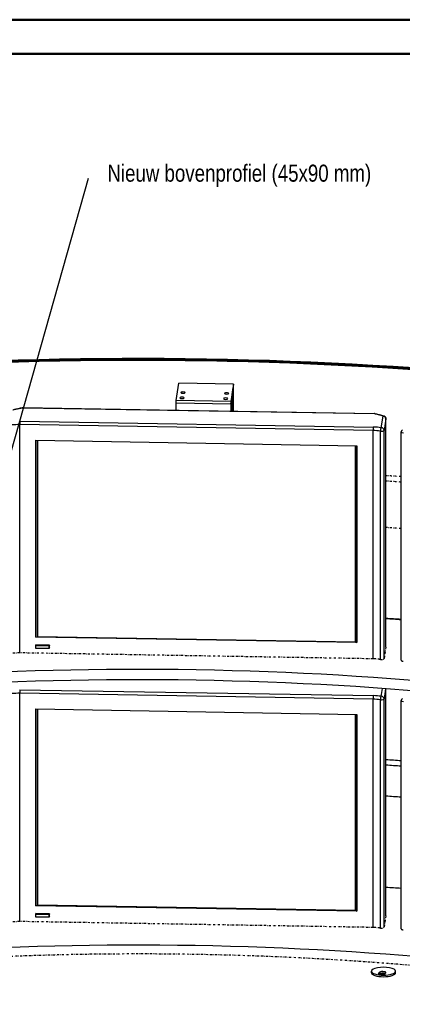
# Model space of a CAD drawing. Extents: x -4471 to 629, y 1975 to 5538.
# Tile 28 of 41: x -2426 to -1725, y 3735 to 5538. Entities that reach past the tile are written whole.
import ezdxf

# ---------------------------------------------------------------- set-up
doc = ezdxf.new("R2010")
doc.units = 0
doc.header["$MEASUREMENT"] = 0
doc.linetypes.add('DASHDOT', pattern=[8.5, 4, -2, 0.5, -2])
doc.layers.get('0').update_dxf_attribs({"linetype": 'CONTINUOUS'})
doc.layers.add('LE_ALL', color=7, linetype='CONTINUOUS', lineweight=50)
for name, color, linetype in [('LE_MIDDLE', 7, 'CONTINUOUS'), ('LE_RED', 1, 'CONTINUOUS'), ('TXT_ALL', 7, 'CONTINUOUS')]:
    doc.layers.add(name, color=color, linetype=linetype)

msp = doc.modelspace()

# ---------------------------------------------------------------- linework, layer by layer
for p, q in [((-2034.1, 4870.4), (-2134, 4872)), ((-2036.3, 4851.9), (-2038.9, 4835.7)), ((-2036.3, 4820.8), (-2036.3, 4851.9)), ((-2034.4, 4864), (-2034.4, 4820.8)), ((-2039.2, 4838.5), (-2139.1, 4840.2)), ((-2138.8, 4822.5), (-2138.8, 4835.4)), ((-2038.9, 4835.7), (-2038.9, 4820.8)), ((-1775.7, 4816.2), (-2420.1, 4826.9)), ((-2420, 4827.2), (-1775.6, 4816.4)), ((-2425.7, 4802.7), (-1777.8, 4791.9)), ((-1763.4, 4790.6), (-1760, 4812)), ((-1755, 4807.1), (-1758.4, 4785.8)), ((-1755, 4389), (-1755, 4807.2)), ((-1755, 4388.9), (-1755, 4807.1)), ((-1778.5, 4785.5), (-2425.6, 4796.4)), ((-1778.5, 4367.3), (-1778.5, 4785.5)), ((-1758.4, 4367.6), (-1758.4, 4785.8)), ((-1726.8, 4364.6), (-1726.8, 4782.8)), ((-2393, 4767.4), (-2393, 4407.9)), ((-2393, 4407.9), (-2393, 4767.4)), ((-1810.8, 4398.1), (-1810.8, 4757.7)), ((-1810.8, 4757.7), (-1810.8, 4398.1)), ((-1810.8, 4398.1), (-2393, 4407.9)), ((-2396.4, 4386.4), (-2396.4, 4391.2)), ((-2371.4, 4386), (-2396.4, 4386.4)), ((-2371.2, 4392.4), (-2396.1, 4392.8)), ((-2371.4, 4386), (-2371.4, 4390.7)), ((-2371.2, 4387.6), (-2371.4, 4386)), ((-1810.8, 4398.1), (-1807.9, 4397.1)), ((-2425.7, 4310.7), (-1777.8, 4299.9)), ((-1763.4, 4298.6), (-1761.1, 4313)), ((-1755.4, 4312.6), (-1758.4, 4293.8)), ((-1755, 3896.9), (-1755, 4312.6)), ((-1755, 3897), (-1755, 4312.6)), ((-1778.5, 4293.5), (-2425.6, 4304.4)), ((-1778.5, 3875.3), (-1778.5, 4293.5)), ((-1758.4, 3875.6), (-1758.4, 4293.8)), ((-2393, 4275.4), (-2393, 3915.9)), ((-2393, 3915.9), (-2393, 4275.4)), ((-1726.8, 3872.6), (-1726.8, 4290.8)), ((-1810.8, 3906.1), (-1810.8, 4265.7)), ((-1810.8, 4265.7), (-1810.8, 3906.1)), ((-1810.8, 3906.1), (-2393, 3915.9)), ((-2396.4, 3894.4), (-2396.4, 3899.1)), ((-2371.2, 3900.3), (-2396.1, 3900.8)), ((-2371.4, 3894), (-2371.4, 3898.7)), ((-2371.2, 3895.6), (-2371.4, 3894)), ((-1810.8, 3906.1), (-1807.9, 3905.1)), ((-2371.4, 3894), (-2396.4, 3894.4)), ((-1781.6, 3792.3), (-1781.6, 3795.2)), ((-1767.3, 3790.1), (-1767.3, 3792.9)), ((-1737.1, 3792.3), (-1737.1, 3795.2))]:
    msp.add_line(p, q)
for points in [[(-2039.2, 4833.8), (-2139.1, 4835.5), (-2139.1, 4840.2), (-2134, 4872)], [(-2034.1, 4820.7), (-2034.1, 4870.4), (-2039.2, 4838.5), (-2039.2, 4833.8), (-2034.4, 4864)], [(-2438.4, 4823.4), (-2437.4, 4823.6), (-2436.7, 4823.8), (-2435.7, 4824.1), (-2434.6, 4824.3), (-2433.9, 4824.5), (-2432.8, 4824.8), (-2431.7, 4825), (-2431, 4825.2), (-2429.8, 4825.4), (-2428.7, 4825.7), (-2428, 4825.8), (-2426.8, 4826.1), (-2425.7, 4826.3), (-2425, 4826.4), (-2423.8, 4826.6), (-2422.6, 4826.9), (-2421.9, 4827), (-2420.9, 4827.1)], [(-1774.6, 4816.3), (-1773.5, 4816.1), (-1772.9, 4815.9), (-1772.3, 4815.8), (-1771.2, 4815.6), (-1770.2, 4815.3), (-1769.4, 4815.1), (-1768.4, 4814.9), (-1767.3, 4814.6), (-1766.6, 4814.4), (-1765.6, 4814.1), (-1764.6, 4813.9), (-1763.8, 4813.6), (-1762.9, 4813.4), (-1761.9, 4813.1), (-1761.2, 4812.9), (-1760.2, 4812.6), (-1759.3, 4812.3), (-1758.6, 4812), (-1758.4, 4812)], [(-2425.7, 4802.7), (-2425.7, 4802.4), (-2425.6, 4801.8), (-2425.6, 4800.9), (-2425.6, 4800.1), (-2425.6, 4798.9), (-2425.6, 4797.5), (-2425.6, 4796.4)], [(-2425.6, 4378.2), (-2425.6, 4796.4)], [(-1777.8, 4791.9), (-1777.9, 4791.8), (-1777.9, 4791.6), (-1778, 4791.4), (-1778, 4791.4), (-1778, 4791.1), (-1778.1, 4790.9), (-1778.1, 4790.5), (-1778.1, 4790.5), (-1778.2, 4790.1), (-1778.2, 4789.7), (-1778.3, 4789.2), (-1778.3, 4789.1), (-1778.3, 4788.6), (-1778.4, 4788.1), (-1778.4, 4787.5), (-1778.4, 4787.4), (-1778.4, 4786.8), (-1778.4, 4786.3), (-1778.5, 4785.7), (-1778.5, 4785.5)], [(-1765, 4366.2), (-1765, 4784.4)], [(-2396.1, 4407), (-2396.1, 4767.5), (-1807.9, 4757.6), (-1807.9, 4397.1), (-2396.1, 4407), (-2393, 4407.9)], [(-2371.2, 4387.6), (-2371.2, 4392.4), (-2371.4, 4390.7), (-2396.4, 4391.2), (-2396.1, 4392.8)], [(-2425.7, 4310.7), (-2425.7, 4310.4), (-2425.6, 4309.8), (-2425.6, 4308.9), (-2425.6, 4308.1), (-2425.6, 4306.8), (-2425.6, 4305.4), (-2425.6, 4304.4)], [(-2425.6, 3886.2), (-2425.6, 4304.4)], [(-1777.8, 4299.9), (-1777.9, 4299.8), (-1777.9, 4299.6), (-1778, 4299.4), (-1778, 4299.4), (-1778, 4299.1), (-1778.1, 4298.9), (-1778.1, 4298.5), (-1778.1, 4298.5), (-1778.2, 4298.1), (-1778.2, 4297.7), (-1778.3, 4297.2), (-1778.3, 4297.1), (-1778.3, 4296.6), (-1778.4, 4296.1), (-1778.4, 4295.5), (-1778.4, 4295.3), (-1778.4, 4294.8), (-1778.4, 4294.3), (-1778.5, 4293.7), (-1778.5, 4293.5)], [(-1765, 3874.2), (-1765, 4292.4)], [(-2396.1, 3915), (-2396.1, 4275.5), (-1807.9, 4265.6), (-1807.9, 3905.1), (-2396.1, 3915), (-2393, 3915.9)], [(-2371.2, 3895.6), (-2371.2, 3900.3), (-2371.4, 3898.7), (-2396.4, 3899.1), (-2396.1, 3900.8)], [(-1767.3, 3792.9), (-1768.9, 3790.4)], [(-1756.6, 3789.6), (-1755, 3792)]]:
    msp.add_lwpolyline(points)
for points in [[(-2420.9, 4827.1, -0.04179), (-2420.1, 4827.2, -0.004183), (-2420, 4827.2)], [(-1758.4, 4812, -0.323102), (-1755, 4807.2)]]:
    msp.add_lwpolyline(points, format="xyb")
for centre, start, end in [((-1775.7, 4811.4), 77.9352, 89.0412), ((-1721.8, 4782.8), 127.3809, 180), ((-1721.8, 4290.8), 127.3809, -180)]:
    msp.add_arc(centre, 5, start, end)
for centre, major_axis, ratio, start_param, end_param in [((-2126.7, 4854.9), (4, 0), 0.323677, 6.283185, 9.424778), ((-2126.7, 4854.9), (4, 0), 0.323677, 3.141593, 6.283185), ((-2046.8, 4853.5), (4, 0), 0.323677, 0, 3.141593), ((-2046.8, 4853.5), (4, 0), 0.323677, 3.141593, 6.283185), ((-2128.3, 4845.2), (4, 0), 0.323677, 0, 3.141593), ((-2128.3, 4845.2), (4, 0), 0.323677, 3.141593, 6.283185), ((-2048.4, 4843.8), (4, 0), 0.323677, 0, 3.141593), ((-2048.4, 4843.8), (4, 0), 0.323677, 3.141593, 6.283185), ((-2376.2, 4799.7), (95, 0), 0.323677, 2.051096, 2.265889), ((-2420.1, 4822.2), (0.83, -4.93), 0.437172, 2.773442, 3.141593), ((-2420.1, 4822.2), (-0.08, -5), 0.048854, 3.141593, 3.471615), ((-1775.7, 4811.4), (-1.05, -4.89), 0.521379, 3.141593, 3.530646), ((-1775.7, 4811.4), (-0.08, -5), 0.048854, 3.141593, 3.471615), ((-1828, 4790.5), (95, 0), 0.323677, 0.77239, 0.987183), ((-1760, 4807.2), (-1.58, -4.75), 0.677688, 3.141593, 3.597378), ((-1760, 4807.2), (4.94, -0.79), 0.944905, 0.149805, 1.720601), ((-1760, 4807.2), (5, 0), 0.323677, 6.231528, 6.283185), ((-2416.6, 4764.1), (100, 0), 0.323677, 1.660857, 1.8002), ((-1797.7, 4753.8), (100, 0), 0.323677, 1.238079, 1.377422), ((-1797.7, 4758.5), (105, 0), 0.323677, 1.238079, 1.380843), ((-1763.4, 4785.9), (-0.56, -4.97), 0.30903, 3.488867, 5.059663), ((-1763.4, 4785.9), (5, 0), 0.323677, 4.379671, 6.231528), ((-1763.4, 4785.9), (4.94, -0.79), 0.944905, 0.149805, 1.720601), ((-1721.8, 4782.8), (5, 0), 0.323677, 3.141593, 4.592727), ((-2207.5, 3687.6), (2372, 0), 0.323677, 1.366737, 1.378827), ((-2207.5, 3687.6), (2370, 0), 0.323677, 1.366562, 1.378663), ((-2207.5, 3687.6), (2370, 0), 0.323677, 1.366562, 1.378663), ((-2207.5, 3687.6), (2040, 0), 0.323677, 0.503466, 2.534813), ((-2207.5, 3668.7), (2040, 0), 0.323677, 0.504763, 2.533775), ((-2416.6, 4272.1), (100, 0), 0.323677, 1.660857, 1.8002), ((-1797.7, 4261.8), (100, 0), 0.323677, 1.238079, 1.377422), ((-1797.7, 4266.5), (105, 0), 0.323677, 1.238079, 1.380843), ((-1763.4, 4293.9), (-0.56, -4.97), 0.30903, 3.488867, 5.059663), ((-1763.4, 4293.9), (5, 0), 0.323677, 4.379671, 6.231528), ((-1763.4, 4293.9), (4.94, -0.79), 0.944905, 0.149805, 1.720601), ((-1721.8, 4290.8), (5, 0), 0.323677, 3.141593, 4.592727), ((-2207.5, 3460.1), (2277.1, 0), 0.323677, 1.358106, 1.370722), ((-2207.5, 3460.1), (2247.1, 0), 0.323677, 1.355222, 1.368014), ((-2207.5, 3403.3), (2247.1, 0), 0.323677, 1.355222, 1.368014), ((-2207.5, 3195.6), (2370, 0), 0.323677, 1.366562, 1.378663), ((-2207.5, 3195.6), (2000, 0), 0.323677, 0.503485, 2.534794), ((-1759.3, 3795.2), (22.2, 0), 0.323677, 0, 3.141593), ((-1759.3, 3795.2), (22.2, 0), 0.323677, 3.141593, 6.283185), ((-1759.3, 3792.3), (22.2, 0), 0.323677, 3.141593, 6.283185), ((-1759.3, 3795.2), (17.5, 0), 0.323677, 4.129937, 4.868641), ((-1761.1, 3792.4), (6.3, 0), 0.323677, 0, 2.928493), ((-1761.1, 3789.6), (6.3, 0), 0.323677, 0.574417, 2.889654), ((-1761.1, 3792.4), (6.3, 0), 0.323677, 6.070085, 6.283185)]:
    msp.add_ellipse(centre, major_axis=major_axis, ratio=ratio, start_param=start_param, end_param=end_param)
at = {"layer": 'LE_ALL', "color": 10}
for points in [[(-4471.2, 1975.4), (628.8, 1975.4), (628.8, 5537.9), (-4471.2, 5537.9), (-4471.2, 1975.4)], [(-4408.7, 2037.9), (566.3, 2037.9), (566.3, 5475.4), (-4408.7, 5475.4), (-4408.7, 2037.9)]]:
    msp.add_lwpolyline(points, dxfattribs=at)
at = {"layer": 'LE_ALL'}
for major_axis, start_param, end_param in [((2396.9, 0), 0.508431, 2.529848), ((2391.9, 0), 0.508444, 2.529835)]:
    msp.add_ellipse((-2207.5, 4140.9), major_axis=major_axis, ratio=0.323677, start_param=start_param, end_param=end_param, dxfattribs=at)
at = {"layer": 'LE_MIDDLE', "color": 1, "linetype": 'DASHDOT'}
for p, q in [((-1755, 4388.9), (-1758.4, 4367.6)), ((-1755, 3896.9), (-1758.4, 3875.6))]:
    msp.add_line(p, q, dxfattribs=at)
for points in [[(-1778.5, 4367.3), (-2425.6, 4378.2)], [(-1778.5, 3875.3), (-2425.6, 3886.2)]]:
    msp.add_lwpolyline(points, dxfattribs=at)
for centre, major_axis, start_param, end_param in [((-2207.5, 3980.5), (2277.1, 0), 1.358106, 1.370722), ((-2207.5, 3980.5), (2247.1, 0), 1.355222, 1.368014), ((-2207.5, 3895.3), (2247.1, 0), 1.355222, 1.368014), ((-1760, 4389), (5, 0), 6.231528, 6.283185), ((-2416.6, 4345.9), (100, 0), 1.660857, 1.8002), ((-1797.7, 4335.6), (100, 0), 1.238079, 1.377422), ((-1763.4, 4367.7), (5, 0), 4.379671, 6.231528), ((-1721.8, 4364.6), (5, 0), 3.141593, 4.592727), ((-1760, 3897), (5, 0), 6.231528, 6.283185), ((-2416.6, 3853.9), (100, 0), 1.660857, 1.8002), ((-1797.7, 3843.6), (100, 0), 1.238079, 1.377422), ((-1763.4, 3875.7), (5, 0), 4.379671, 6.231528), ((-1721.8, 3872.6), (5, 0), 3.141593, 4.592727), ((-2207.5, 3195.6), (1950, 0), 0.508639, 2.52964)]:
    msp.add_ellipse(centre, major_axis=major_axis, ratio=0.323677, start_param=start_param, end_param=end_param, dxfattribs=at)
at = {"layer": 'LE_RED'}
msp.add_line((-2457.3, 4690.2), (-2299.5, 5247.5), dxfattribs=at)

# ---------------------------------------------------------------- texts
at = {"layer": 'TXT_ALL', "color": 4, "width": 0.819}
msp.add_text('Nieuw bovenprofiel (45x90 mm)', height=31.25, dxfattribs=at).set_placement((-2265, 5241.2))

doc.saveas('drawing.dxf')
